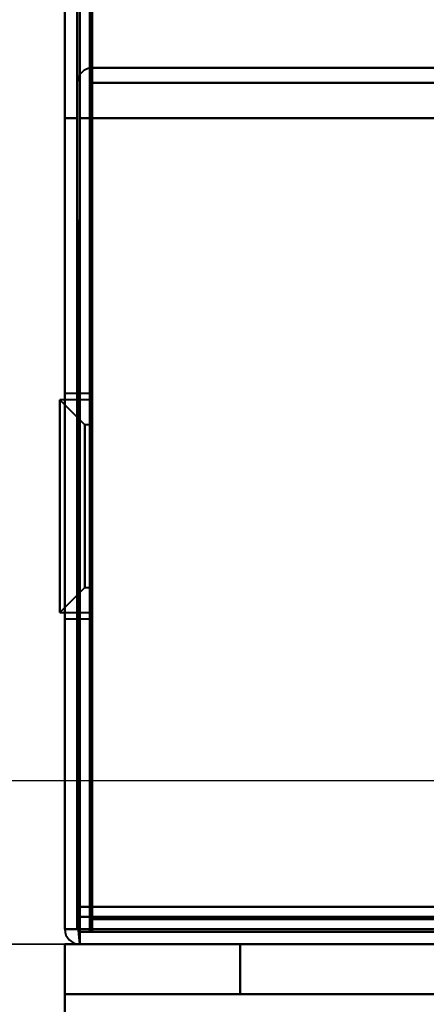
# Model space of a CAD drawing. Header units: millimetres. Extents: x -1392 to 1388, y -239 to 1267.
# Tile 12 of 91: x -440 to -424, y 126 to 165. Entities that reach past the tile are written whole.
import ezdxf

# ---------------------------------------------------------------- set-up
doc = ezdxf.new("R2010")
doc.units = ezdxf.units.MM
for name, color, linetype, lineweight in [('A-ANNO-DIMS', 211, 'Continuous', 30), ('A-ANNO-DIMS-20', 211, 'Continuous', 30), ('G-IMPT', 8, 'Continuous', 40)]:
    doc.layers.add(name, color=color, linetype=linetype, lineweight=lineweight)
doc.styles.add('Arial_1', font='arial.ttf', dxfattribs={"height": 60})
doc.dimstyles.new('Linéaire', dxfattribs={"dimscale": 304.8, "dimtxt": 61.215564, "dimasz": 0.131234, "dimexe": 0.131234, "dimexo": 0.131234, "dimgap": 0.131234, "dimtad": 1, "dimdec": 0, "dimzin": 0, "dimdsep": 46, "dimtxsty": 'Arial_1', "dimblk1": 'OBLIQUE', "dimblk2": 'OBLIQUE', "dimsah": 1, "dimcen": 0.09, "dimazin": 0, "dimtfac": 1, "dimtdec": 4, "dimtix": 1, "dimtmove": 0, "dimatfit": 3, "dimfxl": 1, "dimtvp": 1, "dimtfill": 1, "dimtolj": 1, "dimtzin": 0, "dimarcsym": 2})

# ---------------------------------------------------------------- blocks, each defined once
blk = doc.blocks.new('NEXA 2000 CALQUES_dwg-762145-Droite')
at = {"layer": 'G-IMPT'}
for p, q in [((-437.5, 1102.272), (-437.5, 129.472)), ((-438, 223.072), (-438, 128.972)), ((400.9, 163.372), (-436.9, 163.372)), ((-436.9, 162.772), (-436.9, 163.372)), ((-436.9, 163.372), (-436.9, 162.772)), ((-436.9, 162.772), (-436.9, 163.372)), ((-436.9, 163.372), (-436.9, 162.772)), ((-437, 150.372), (-438, 150.372)), ((-437, 150.372), (-438, 150.372)), ((-438, 150.372), (-438, 145.872)), ((-438, 150.372), (-438, 141.372)), ((-438, 150.372), (-438, 145.872)), ((-438, 150.372), (-438, 141.372)), ((-438, 145.872), (-438, 150.372)), ((-438, 145.872), (-438, 150.372)), ((-437, 150.372), (-437, 145.872)), ((-437, 150.372), (-437, 145.872)), ((-437, 145.872), (-437, 150.372)), ((-437, 141.372), (-437, 150.372)), ((-437, 145.872), (-437, 150.372)), ((-437, 141.372), (-437, 150.372)), ((-437.2, 149.122), (-438.2, 150.122)), ((-437.2, 149.122), (-438.2, 150.122)), ((-437, 150.122), (-438.2, 150.122)), ((-437, 150.122), (-438.2, 150.122)), ((-438.2, 150.122), (-438.2, 145.872)), ((-438.2, 150.122), (-438.2, 145.872)), ((-438.2, 145.872), (-438.2, 150.122)), ((-438.2, 145.872), (-438.2, 150.122)), ((-437, 150.122), (-437, 145.872)), ((-437, 150.122), (-437, 145.872)), ((-437, 145.872), (-437, 150.122)), ((-437, 145.872), (-437, 150.122)), ((-437, 149.122), (-437.2, 149.122)), ((-437, 149.122), (-437.2, 149.122)), ((-437.2, 149.122), (-437.2, 145.872)), ((-437.2, 149.122), (-437.2, 145.872)), ((-437.2, 145.872), (-437.2, 149.122)), ((-437.2, 145.872), (-437.2, 149.122)), ((-437, 149.122), (-437, 145.872)), ((-437, 149.122), (-437, 145.872)), ((-437, 145.872), (-437, 149.122)), ((-437, 145.872), (-437, 149.122)), ((-438.2, 145.872), (-438.2, 141.622)), ((-438.2, 145.872), (-438.2, 141.622)), ((-438.2, 141.622), (-438.2, 145.872)), ((-438.2, 141.622), (-438.2, 145.872)), ((-438, 145.872), (-438, 141.372)), ((-438, 145.872), (-438, 141.372)), ((-438, 141.372), (-438, 145.872)), ((-438, 141.372), (-438, 145.872)), ((-437.2, 145.872), (-437.2, 142.622)), ((-437.2, 145.872), (-437.2, 142.622)), ((-437.2, 142.622), (-437.2, 145.872)), ((-437.2, 142.622), (-437.2, 145.872)), ((-437, 145.872), (-437, 142.622)), ((-437, 145.872), (-437, 142.622)), ((-437, 142.622), (-437, 145.872)), ((-437, 142.622), (-437, 145.872)), ((-437, 145.872), (-437, 141.622)), ((-437, 145.872), (-437, 141.622)), ((-437, 145.872), (-437, 141.372)), ((-437, 141.622), (-437, 145.872)), ((-437, 145.872), (-437, 141.372)), ((-437, 141.622), (-437, 145.872)), ((-437, 141.372), (-437, 145.872)), ((-437, 141.372), (-437, 145.872)), ((-438.2, 141.622), (-437.2, 142.622)), ((-438.2, 141.622), (-437.2, 142.622)), ((-437.2, 142.622), (-437, 142.622)), ((-437.2, 142.622), (-437, 142.622)), ((-438.2, 141.622), (-437, 141.622)), ((-438.2, 141.622), (-437, 141.622)), ((-438, 141.372), (-437, 141.372)), ((-438, 141.372), (-437, 141.372)), ((-437.5, 129.472), (-436.9, 129.472)), ((-436.9, 129.472), (-437.5, 129.472)), ((-436.9, 129.472), (-437.5, 129.472)), ((-437.5, 129.472), (-436.9, 129.472)), ((-436.9, 128.872), (-436.9, 129.472)), ((-436.9, 129.472), (-436.9, 128.872)), ((-436.9, 128.872), (-436.9, 129.472)), ((-436.9, 129.472), (-436.9, 128.872)), ((-438, 128.972), (-437.4, 128.972)), ((-437.4, 128.972), (-438, 128.972)), ((-438, 128.972), (-437.4, 128.972)), ((-437.4, 128.972), (-438, 128.972)), ((-437.4, 128.972), (-437.4, 128.372)), ((-437.4, 128.372), (-437.4, 128.972)), ((-437.4, 128.972), (-437.4, 128.372)), ((-437.4, 128.372), (-437.4, 128.972)), ((-437.4, 128.972), (-437.4, 128.372)), ((-437.4, 128.372), (-437.4, 128.972)), ((-437.4, 128.972), (-437.4, 128.372)), ((-437.4, 128.372), (-437.4, 128.972)), ((-436.9, 128.872), (435.9, 128.872)), ((-438, 128.372), (-438, 126.372)), ((420, 128.372), (-438, 128.372)), ((-438, 128.372), (-438, 126.372)), ((420, 128.372), (-438, 128.372)), ((-438, 128.372), (-438, 123.678)), ((-438, 128.372), (-438, 123.678)), ((-438, 128.372), (-437.4, 128.372)), ((-438, 128.372), (-437.4, 128.372)), ((-437.4, 128.372), (-438, 128.372)), ((-437.4, 128.372), (-438, 128.372)), ((-438, 123.678), (-438, 128.372)), ((-438, 123.678), (-438, 128.372)), ((-438, 128.372), (-437.4, 128.372)), ((-438, 128.372), (-438, 123.678)), ((-438, 128.372), (-437.4, 128.372)), ((-438, 128.372), (-438, 123.678)), ((-437.4, 128.372), (-438, 128.372)), ((-438, 123.678), (-438, 128.372)), ((-437.4, 128.372), (-438, 128.372)), ((-438, 123.678), (-438, 128.372)), ((-437.4, 128.372), (436.4, 128.372)), ((-437.4, 128.372), (401.4, 128.372)), ((-437.4, 128.372), (-431, 128.372)), ((-437.4, 128.372), (-431, 128.372)), ((-437.4, 128.372), (-431, 128.372)), ((-431, 128.372), (-437.4, 128.372)), ((-431, 128.372), (-437.4, 128.372)), ((-431, 128.372), (-437.4, 128.372)), ((-431, 128.372), (-437.4, 128.372)), ((-437.4, 128.372), (-431, 128.372)), ((420, 126.372), (-438, 126.372)), ((420, 126.372), (-438, 126.372)), ((-438, 126.372), (-438, 124.025)), ((-438, 126.372), (-431, 126.372)), ((-438, 124.025), (-438, 126.372)), ((-438, 124.025), (-438, 126.372)), ((-438, 126.372), (-438, 124.025)), ((-438, 126.372), (-431, 126.372)), ((-431, 126.372), (-438, 126.372)), ((-431, 126.372), (-438, 126.372)), ((-431, 126.372), (-438, 126.372)), ((-438, 124.025), (-438, 126.372)), ((-438, 126.372), (-438, 124.025)), ((-438, 126.372), (-431, 126.372)), ((-431, 126.372), (-438, 126.372)), ((-438, 126.372), (-438, 124.025)), ((-438, 126.372), (-431, 126.372)), ((-438, 124.025), (-438, 126.372))]:
    blk.add_line(p, q, dxfattribs=at)
at = {"layer": 'G-IMPT', "flags": 128}
for points in [[(-438, 128.972), (-438, 372.422), (-438, 615.872), (-438, 859.322), (-438, 1102.772)], [(-438, 1102.772), (-438, 859.322), (-438, 615.872), (-438, 372.422), (-438, 128.972)], [(-438, 1102.772), (-438, 859.322), (-438, 615.872), (-438, 372.422), (-438, 128.972)], [(-438, 128.972), (-438, 372.422), (-438, 615.872), (-438, 859.322), (-438, 1102.772)], [(-437.5, 1102.272), (-437.5, 859.072), (-437.5, 615.872), (-437.5, 372.672), (-437.5, 129.472)], [(-437.5, 129.472), (-437.5, 372.672), (-437.5, 615.872), (-437.5, 859.072), (-437.5, 1102.272)], [(-437.5, 1102.272), (-437.5, 859.072), (-437.5, 615.872), (-437.5, 372.672), (-437.5, 129.472)], [(-437.5, 129.472), (-437.5, 372.672), (-437.5, 615.872), (-437.5, 859.072), (-437.5, 1102.272)], [(-437.5, 1102.272), (-437.5, 859.072), (-437.5, 615.872), (-437.5, 372.672), (-437.5, 129.472)], [(-437.5, 1102.272), (-437.5, 859.072), (-437.5, 615.872), (-437.5, 372.672), (-437.5, 129.472)], [(-437.5, 129.472), (-437.5, 372.672), (-437.5, 615.872), (-437.5, 859.072), (-437.5, 1102.272)], [(-437.5, 129.472), (-437.5, 372.672), (-437.5, 615.872), (-437.5, 859.072), (-437.5, 1102.272)], [(-437, 129.472), (-437, 372.672), (-437, 615.872), (-437, 859.072), (-437, 1102.272)], [(-437, 1102.272), (-437, 859.072), (-437, 615.872), (-437, 372.672), (-437, 129.472)], [(-436.9, 1102.272), (-436.9, 867.047), (-436.9, 631.822), (-436.9, 396.597), (-436.9, 161.372)], [(-436.9, 1102.272), (-436.9, 859.072), (-436.9, 615.872), (-436.9, 372.672), (-436.9, 129.472)], [(-436.9, 1102.272), (-436.9, 867.047), (-436.9, 631.822), (-436.9, 396.597), (-436.9, 161.372)], [(-436.9, 161.372), (-436.9, 396.597), (-436.9, 631.822), (-436.9, 867.047), (-436.9, 1102.272)], [(-436.9, 129.472), (-436.9, 372.672), (-436.9, 615.872), (-436.9, 859.072), (-436.9, 1102.272)], [(-436.9, 161.372), (-436.9, 396.597), (-436.9, 631.822), (-436.9, 867.047), (-436.9, 1102.272)], [(-438, 128.972), (-438, 152.497), (-438, 176.022), (-438, 199.547), (-438, 223.072)], [(-438, 223.072), (-438, 199.547), (-438, 176.022), (-438, 152.497), (-438, 128.972)], [(-438, 223.072), (-438, 199.547), (-438, 176.022), (-438, 152.497), (-438, 128.972)], [(-438, 128.972), (-438, 152.497), (-438, 176.022), (-438, 199.547), (-438, 223.072)], [(-437.5, 223.072), (-437.5, 199.672), (-437.5, 176.272), (-437.5, 152.872), (-437.5, 129.472)], [(-437.5, 223.072), (-437.5, 199.547), (-437.5, 176.022), (-437.5, 152.497), (-437.5, 128.972)], [(-437.5, 129.472), (-437.5, 152.872), (-437.5, 176.272), (-437.5, 199.672), (-437.5, 223.072)], [(-437.5, 129.472), (-437.5, 152.872), (-437.5, 176.272), (-437.5, 199.672), (-437.5, 223.072)], [(-437.5, 223.072), (-437.5, 199.672), (-437.5, 176.272), (-437.5, 152.872), (-437.5, 129.472)], [(-437.5, 128.972), (-437.5, 152.497), (-437.5, 176.022), (-437.5, 199.547), (-437.5, 223.072)], [(-437.4, 128.972), (-437.4, 152.497), (-437.4, 176.022), (-437.4, 199.547), (-437.4, 223.072)], [(-437.4, 128.972), (-437.4, 152.497), (-437.4, 176.022), (-437.4, 199.547), (-437.4, 223.072)], [(-437.4, 223.072), (-437.4, 199.547), (-437.4, 176.022), (-437.4, 152.497), (-437.4, 128.972)], [(-437.4, 223.072), (-437.4, 199.547), (-437.4, 176.022), (-437.4, 152.497), (-437.4, 128.972)], [(-437.4, 223.072), (-437.4, 199.547), (-437.4, 176.022), (-437.4, 152.497), (-437.4, 128.972)], [(-437.4, 128.972), (-437.4, 152.497), (-437.4, 176.022), (-437.4, 199.547), (-437.4, 223.072)], [(-437, 129.472), (-437, 152.872), (-437, 176.272), (-437, 199.672), (-437, 223.072)], [(-437, 223.072), (-437, 199.672), (-437, 176.272), (-437, 152.872), (-437, 129.472)], [(-437, 129.472), (-437, 152.872), (-437, 176.272), (-437, 199.672), (-437, 223.072)], [(-437, 223.072), (-437, 199.672), (-437, 176.272), (-437, 152.872), (-437, 129.472)], [(-436.9, 163.372), (-436.912, 163.247), (-436.925, 163.122), (-436.937, 162.997), (-436.95, 162.872)], [(-436.95, 162.872), (-436.937, 162.997), (-436.925, 163.122), (-436.912, 163.247), (-436.9, 163.372)], [(-436.9, 163.372), (-227.45, 163.372), (-18, 163.372), (191.45, 163.372), (400.9, 163.372)], [(-436.9, 162.872), (-436.9, 162.997), (-436.9, 163.122), (-436.9, 163.247), (-436.9, 163.372)], [(-436.9, 163.372), (-227.45, 163.372), (-18, 163.372), (191.45, 163.372), (400.9, 163.372)], [(400.9, 163.372), (191.45, 163.372), (-18, 163.372), (-227.45, 163.372), (-436.9, 163.372)], [(400.9, 163.372), (191.45, 163.372), (-18, 163.372), (-227.45, 163.372), (-436.9, 163.372)], [(-436.9, 163.372), (-436.9, 163.247), (-436.9, 163.122), (-436.9, 162.997), (-436.9, 162.872)], [(-436.95, 162.872), (-436.962, 154.622), (-436.975, 146.372), (-436.987, 138.122), (-437, 129.872)], [(-437, 129.872), (-436.987, 138.122), (-436.975, 146.372), (-436.962, 154.622), (-436.95, 162.872)], [(-436.95, 162.872), (-436.962, 154.372), (-436.975, 145.872), (-436.987, 137.372), (-437, 128.872)], [(-437, 128.872), (-436.987, 137.372), (-436.975, 145.872), (-436.962, 154.372), (-436.95, 162.872)], [(-437, 129.872), (-437, 138.122), (-437, 146.372), (-437, 154.622), (-437, 162.872)], [(-437, 162.872), (-437, 154.372), (-437, 145.872), (-437, 137.372), (-437, 128.872)], [(-437, 128.872), (-437, 137.372), (-437, 145.872), (-437, 154.372), (-437, 162.872)], [(-437, 162.872), (-437, 154.622), (-437, 146.372), (-437, 138.122), (-437, 129.872)], [(-436.9, 129.872), (-436.912, 138.122), (-436.925, 146.372), (-436.937, 154.622), (-436.95, 162.872)], [(-436.95, 162.872), (-436.937, 154.622), (-436.925, 146.372), (-436.912, 138.122), (-436.9, 129.872)], [(-436.9, 129.872), (-436.9, 138.122), (-436.9, 146.372), (-436.9, 154.622), (-436.9, 162.872)], [(-436.9, 162.872), (-436.9, 154.622), (-436.9, 146.372), (-436.9, 138.122), (-436.9, 129.872)], [(-437.5, 161.372), (-437.5, 161.722), (-437.5, 162.072), (-437.5, 162.422), (-437.5, 162.772)], [(-437.5, 162.772), (-437.5, 162.422), (-437.5, 162.072), (-437.5, 161.722), (-437.5, 161.372)], [(-437.5, 161.372), (-437.5, 161.722), (-437.5, 162.072), (-437.5, 162.422), (-437.5, 162.772)], [(-437.5, 162.772), (-437.5, 162.422), (-437.5, 162.072), (-437.5, 161.722), (-437.5, 161.372)], [(-436.9, 161.372), (-436.9, 161.722), (-436.9, 162.072), (-436.9, 162.422), (-436.9, 162.772)], [(-436.9, 162.772), (-227.45, 162.772), (-18, 162.772), (191.45, 162.772), (400.9, 162.772)], [(400.9, 162.772), (191.45, 162.772), (-18, 162.772), (-227.45, 162.772), (-436.9, 162.772)], [(-436.9, 162.772), (-436.9, 162.422), (-436.9, 162.072), (-436.9, 161.722), (-436.9, 161.372)], [(-436.9, 162.772), (-227.45, 162.772), (-18, 162.772), (191.45, 162.772), (400.9, 162.772)], [(-436.9, 161.372), (-436.9, 161.722), (-436.9, 162.072), (-436.9, 162.422), (-436.9, 162.772)], [(400.9, 162.772), (191.45, 162.772), (-18, 162.772), (-227.45, 162.772), (-436.9, 162.772)], [(-436.9, 162.772), (-436.9, 162.422), (-436.9, 162.072), (-436.9, 161.722), (-436.9, 161.372)], [(-438, 128.972), (-438, 137.072), (-438, 145.172), (-438, 153.272), (-438, 161.372)], [(-438, 161.372), (-437.875, 161.372), (-437.75, 161.372), (-437.625, 161.372), (-437.5, 161.372)], [(-438, 161.372), (-438, 153.272), (-438, 145.172), (-438, 137.072), (-438, 128.972)], [(-438, 128.972), (-438, 137.072), (-438, 145.172), (-438, 153.272), (-438, 161.372)], [(-437.5, 161.372), (-437.625, 161.372), (-437.75, 161.372), (-437.875, 161.372), (-438, 161.372)], [(-438, 161.372), (-437.875, 161.372), (-437.75, 161.372), (-437.625, 161.372), (-437.5, 161.372)], [(-437.5, 161.372), (-437.625, 161.372), (-437.75, 161.372), (-437.875, 161.372), (-438, 161.372)], [(-438, 161.372), (-438, 153.272), (-438, 145.172), (-438, 137.072), (-438, 128.972)], [(-437.5, 129.872), (-437.5, 137.747), (-437.5, 145.622), (-437.5, 153.497), (-437.5, 161.372)], [(-437.5, 161.372), (-437.487, 153.26), (-437.475, 145.147), (-437.462, 137.035), (-437.45, 128.922)], [(-437.5, 129.872), (-437.5, 137.747), (-437.5, 145.622), (-437.5, 153.497), (-437.5, 161.372)], [(-437.5, 161.372), (-437.5, 153.272), (-437.5, 145.172), (-437.5, 137.072), (-437.5, 128.972)], [(-437.5, 128.972), (-437.5, 137.072), (-437.5, 145.172), (-437.5, 153.272), (-437.5, 161.372)], [(-437.5, 161.372), (-437.5, 153.497), (-437.5, 145.622), (-437.5, 137.747), (-437.5, 129.872)], [(-437.5, 161.372), (-437.5, 153.497), (-437.5, 145.622), (-437.5, 137.747), (-437.5, 129.872)], [(-437.45, 128.922), (-437.462, 137.035), (-437.475, 145.147), (-437.487, 153.26), (-437.5, 161.372)], [(-436.9, 161.372), (-437.025, 161.372), (-437.15, 161.372), (-437.275, 161.372), (-437.4, 161.372)], [(-437.4, 161.372), (-437.4, 153.272), (-437.4, 145.172), (-437.4, 137.072), (-437.4, 128.972)], [(-437.4, 161.372), (-437.275, 161.372), (-437.15, 161.372), (-437.025, 161.372), (-436.9, 161.372)], [(-436.9, 161.372), (-437.025, 161.372), (-437.15, 161.372), (-437.275, 161.372), (-437.4, 161.372)], [(-437.4, 128.922), (-437.4, 137.035), (-437.4, 145.147), (-437.4, 153.26), (-437.4, 161.372)], [(-437.4, 161.372), (-437.4, 153.272), (-437.4, 145.172), (-437.4, 137.072), (-437.4, 128.972)], [(-437.4, 128.972), (-437.4, 137.072), (-437.4, 145.172), (-437.4, 153.272), (-437.4, 161.372)], [(-437.4, 161.372), (-437.275, 161.372), (-437.15, 161.372), (-437.025, 161.372), (-436.9, 161.372)], [(-437.4, 128.972), (-437.4, 137.072), (-437.4, 145.172), (-437.4, 153.272), (-437.4, 161.372)], [(-437.4, 161.372), (-437.4, 153.26), (-437.4, 145.147), (-437.4, 137.035), (-437.4, 128.922)], [(-437.4, 128.972), (-437.4, 137.072), (-437.4, 145.172), (-437.4, 153.272), (-437.4, 161.372)], [(-437.4, 161.372), (-437.275, 161.372), (-437.15, 161.372), (-437.025, 161.372), (-436.9, 161.372)], [(-436.9, 161.372), (-437.025, 161.372), (-437.15, 161.372), (-437.275, 161.372), (-437.4, 161.372)], [(-437.4, 161.372), (-437.4, 153.272), (-437.4, 145.172), (-437.4, 137.072), (-437.4, 128.972)], [(-436.9, 161.372), (-437.025, 161.372), (-437.15, 161.372), (-437.275, 161.372), (-437.4, 161.372)], [(-437.4, 161.372), (-437.275, 161.372), (-437.15, 161.372), (-437.025, 161.372), (-436.9, 161.372)], [(400.9, 161.372), (191.45, 161.372), (-18, 161.372), (-227.45, 161.372), (-436.9, 161.372)], [(-436.9, 161.372), (-436.9, 153.497), (-436.9, 145.622), (-436.9, 137.747), (-436.9, 129.872)], [(-436.9, 129.872), (-436.9, 137.747), (-436.9, 145.622), (-436.9, 153.497), (-436.9, 161.372)], [(-436.9, 161.372), (-227.45, 161.372), (-18, 161.372), (191.45, 161.372), (400.9, 161.372)], [(401.4, 161.372), (191.825, 161.372), (-17.75, 161.372), (-227.325, 161.372), (-436.9, 161.372)], [(-436.9, 161.372), (-227.325, 161.372), (-17.75, 161.372), (191.825, 161.372), (401.4, 161.372)], [(-436.9, 161.372), (-436.9, 153.397), (-436.9, 145.422), (-436.9, 137.447), (-436.9, 129.472)], [(-436.9, 129.872), (-436.9, 137.747), (-436.9, 145.622), (-436.9, 153.497), (-436.9, 161.372)], [(-436.9, 161.372), (-227.45, 161.372), (-18, 161.372), (191.45, 161.372), (400.9, 161.372)], [(-436.9, 161.372), (-436.9, 153.497), (-436.9, 145.622), (-436.9, 137.747), (-436.9, 129.872)], [(-436.9, 129.472), (-436.9, 137.447), (-436.9, 145.422), (-436.9, 153.397), (-436.9, 161.372)], [(-436.9, 161.372), (-436.9, 153.397), (-436.9, 145.422), (-436.9, 137.447), (-436.9, 129.472)], [(400.9, 161.372), (191.45, 161.372), (-18, 161.372), (-227.45, 161.372), (-436.9, 161.372)], [(-436.9, 161.372), (-227.325, 161.372), (-17.75, 161.372), (191.825, 161.372), (401.4, 161.372)], [(401.4, 161.372), (191.825, 161.372), (-17.75, 161.372), (-227.325, 161.372), (-436.9, 161.372)], [(-436.9, 129.472), (-436.9, 137.447), (-436.9, 145.422), (-436.9, 153.397), (-436.9, 161.372)], [(-437, 129.872), (-437.125, 129.872), (-437.25, 129.872), (-437.375, 129.872), (-437.5, 129.872)], [(-437.5, 129.872), (-437.375, 129.872), (-437.25, 129.872), (-437.125, 129.872), (-437, 129.872)], [(-437, 129.872), (-437.125, 129.872), (-437.25, 129.872), (-437.375, 129.872), (-437.5, 129.872)], [(-437.5, 129.872), (-437.375, 129.872), (-437.25, 129.872), (-437.125, 129.872), (-437, 129.872)], [(400.9, 129.872), (191.45, 129.872), (-18, 129.872), (-227.45, 129.872), (-436.9, 129.872)], [(-436.9, 129.872), (-227.45, 129.872), (-18, 129.872), (191.45, 129.872), (400.9, 129.872)], [(400.9, 129.872), (191.45, 129.872), (-18, 129.872), (-227.45, 129.872), (-436.9, 129.872)], [(400.9, 129.872), (191.45, 129.872), (-18, 129.872), (-227.45, 129.872), (-436.9, 129.872)], [(-436.9, 129.872), (-227.45, 129.872), (-18, 129.872), (191.45, 129.872), (400.9, 129.872)], [(-436.9, 129.872), (-227.45, 129.872), (-18, 129.872), (191.45, 129.872), (400.9, 129.872)], [(400.9, 129.872), (191.45, 129.872), (-18, 129.872), (-227.45, 129.872), (-436.9, 129.872)], [(-436.9, 129.872), (-227.45, 129.872), (-18, 129.872), (191.45, 129.872), (400.9, 129.872)], [(-437.5, 129.472), (-437.375, 129.472), (-437.25, 129.472), (-437.125, 129.472), (-437, 129.472)], [(-437.5, 128.972), (-437.5, 129.097), (-437.5, 129.222), (-437.5, 129.347), (-437.5, 129.472)], [(-437.5, 129.472), (-437.5, 129.347), (-437.5, 129.222), (-437.5, 129.097), (-437.5, 128.972)], [(-437, 129.472), (-437.125, 129.472), (-437.25, 129.472), (-437.375, 129.472), (-437.5, 129.472)], [(-437.5, 129.472), (-437.375, 129.472), (-437.25, 129.472), (-437.125, 129.472), (-437, 129.472)], [(-437, 129.472), (-437.125, 129.472), (-437.25, 129.472), (-437.375, 129.472), (-437.5, 129.472)], [(-437.5, 128.972), (-437.5, 129.097), (-437.5, 129.222), (-437.5, 129.347), (-437.5, 129.472)], [(-437.5, 129.472), (-437.5, 129.347), (-437.5, 129.222), (-437.5, 129.097), (-437.5, 128.972)], [(-436.95, 129.472), (-436.962, 129.472), (-436.975, 129.472), (-436.987, 129.472), (-437, 129.472)], [(-437, 129.472), (-436.987, 129.472), (-436.975, 129.472), (-436.962, 129.472), (-436.95, 129.472)], [(-436.9, 129.472), (-436.912, 129.472), (-436.925, 129.472), (-436.937, 129.472), (-436.95, 129.472)], [(-436.95, 129.472), (-436.937, 129.472), (-436.925, 129.472), (-436.912, 129.472), (-436.9, 129.472)], [(401.4, 129.472), (191.825, 129.472), (-17.75, 129.472), (-227.325, 129.472), (-436.9, 129.472)], [(-436.9, 129.472), (-227.325, 129.472), (-17.75, 129.472), (191.825, 129.472), (401.4, 129.472)], [(401.4, 129.472), (191.825, 129.472), (-17.75, 129.472), (-227.325, 129.472), (-436.9, 129.472)], [(-436.9, 129.422), (-436.9, 129.435), (-436.9, 129.447), (-436.9, 129.46), (-436.9, 129.472)], [(-436.9, 129.472), (-218.7, 129.472), (-0.5, 129.472), (217.7, 129.472), (435.9, 129.472)], [(-436.9, 129.472), (-227.325, 129.472), (-17.75, 129.472), (191.825, 129.472), (401.4, 129.472)], [(435.9, 129.472), (217.7, 129.472), (-0.5, 129.472), (-218.7, 129.472), (-436.9, 129.472)], [(-436.9, 129.472), (-436.9, 129.46), (-436.9, 129.447), (-436.9, 129.435), (-436.9, 129.422)], [(-436.9, 129.372), (-436.9, 129.385), (-436.9, 129.397), (-436.9, 129.41), (-436.9, 129.422)], [(-436.9, 129.422), (-436.9, 129.41), (-436.9, 129.397), (-436.9, 129.385), (-436.9, 129.372)], [(-436.9, 129.372), (-218.7, 129.372), (-0.5, 129.372), (217.7, 129.372), (435.9, 129.372)], [(435.9, 129.372), (217.7, 129.372), (-0.5, 129.372), (-218.7, 129.372), (-436.9, 129.372)], [(-436.9, 129.372), (-218.7, 129.372), (-0.5, 129.372), (217.7, 129.372), (435.9, 129.372)], [(-436.9, 128.872), (-436.9, 128.997), (-436.9, 129.122), (-436.9, 129.247), (-436.9, 129.372)], [(435.9, 129.372), (217.7, 129.372), (-0.5, 129.372), (-218.7, 129.372), (-436.9, 129.372)], [(-436.9, 129.372), (-218.7, 129.372), (-0.5, 129.372), (217.7, 129.372), (435.9, 129.372)], [(435.9, 129.372), (217.7, 129.372), (-0.5, 129.372), (-218.7, 129.372), (-436.9, 129.372)], [(-436.9, 129.372), (-436.9, 129.247), (-436.9, 129.122), (-436.9, 128.997), (-436.9, 128.872)], [(-436.9, 128.872), (-436.9, 128.997), (-436.9, 129.122), (-436.9, 129.247), (-436.9, 129.372)], [(-436.9, 129.372), (-436.9, 129.247), (-436.9, 129.122), (-436.9, 128.997), (-436.9, 128.872)], [(-437.5, 128.972), (-437.625, 128.972), (-437.75, 128.972), (-437.875, 128.972), (-438, 128.972)], [(-438, 128.972), (-437.875, 128.972), (-437.75, 128.972), (-437.625, 128.972), (-437.5, 128.972)], [(-438, 128.972), (-437.875, 128.972), (-437.75, 128.972), (-437.625, 128.972), (-437.5, 128.972)], [(-437.5, 128.972), (-437.625, 128.972), (-437.75, 128.972), (-437.875, 128.972), (-438, 128.972)], [(-437.5, 128.972), (-437.487, 128.972), (-437.475, 128.972), (-437.462, 128.972), (-437.45, 128.972)], [(-437.45, 128.972), (-437.462, 128.972), (-437.475, 128.972), (-437.487, 128.972), (-437.5, 128.972)], [(-437.45, 128.972), (-437.437, 128.972), (-437.425, 128.972), (-437.412, 128.972), (-437.4, 128.972)], [(-437.4, 128.972), (-437.412, 128.972), (-437.425, 128.972), (-437.437, 128.972), (-437.45, 128.972)], [(-437.45, 128.922), (-437.437, 128.785), (-437.425, 128.647), (-437.412, 128.51), (-437.4, 128.372)], [(-437.4, 128.372), (-437.412, 128.51), (-437.425, 128.647), (-437.437, 128.785), (-437.45, 128.922)], [(-437.4, 128.972), (-227.7, 128.972), (-18, 128.972), (191.7, 128.972), (401.4, 128.972)], [(-437.4, 128.972), (-227.7, 128.972), (-18, 128.972), (191.7, 128.972), (401.4, 128.972)], [(401.4, 128.972), (191.7, 128.972), (-18, 128.972), (-227.7, 128.972), (-437.4, 128.972)], [(436.4, 128.972), (217.95, 128.972), (-0.5, 128.972), (-218.95, 128.972), (-437.4, 128.972)], [(-437.4, 128.972), (-437.4, 128.96), (-437.4, 128.947), (-437.4, 128.935), (-437.4, 128.922)], [(436.4, 128.972), (217.95, 128.972), (-0.5, 128.972), (-218.95, 128.972), (-437.4, 128.972)], [(-437.4, 128.972), (-218.95, 128.972), (-0.5, 128.972), (217.95, 128.972), (436.4, 128.972)], [(401.4, 128.972), (191.7, 128.972), (-18, 128.972), (-227.7, 128.972), (-437.4, 128.972)], [(401.4, 128.972), (191.7, 128.972), (-18, 128.972), (-227.7, 128.972), (-437.4, 128.972)], [(-437.4, 128.972), (-227.7, 128.972), (-18, 128.972), (191.7, 128.972), (401.4, 128.972)], [(-437.4, 128.922), (-437.4, 128.935), (-437.4, 128.947), (-437.4, 128.96), (-437.4, 128.972)], [(-437.4, 128.972), (-218.95, 128.972), (-0.5, 128.972), (217.95, 128.972), (436.4, 128.972)], [(-437.4, 128.972), (-218.95, 128.972), (-0.5, 128.972), (217.95, 128.972), (436.4, 128.972)], [(436.4, 128.972), (217.95, 128.972), (-0.5, 128.972), (-218.95, 128.972), (-437.4, 128.972)], [(-437.4, 128.372), (-437.4, 128.51), (-437.4, 128.647), (-437.4, 128.785), (-437.4, 128.922)], [(-437.4, 128.922), (-437.4, 128.91), (-437.4, 128.897), (-437.4, 128.885), (-437.4, 128.872)], [(-437.4, 128.922), (-437.4, 128.785), (-437.4, 128.647), (-437.4, 128.51), (-437.4, 128.372)], [(-437.4, 128.872), (-437.4, 128.885), (-437.4, 128.897), (-437.4, 128.91), (-437.4, 128.922)], [(-436.9, 128.872), (-437.025, 128.872), (-437.15, 128.872), (-437.275, 128.872), (-437.4, 128.872)], [(-437.4, 128.872), (-437.4, 128.747), (-437.4, 128.622), (-437.4, 128.497), (-437.4, 128.372)], [(401.4, 128.872), (191.7, 128.872), (-18, 128.872), (-227.7, 128.872), (-437.4, 128.872)], [(-437.4, 128.872), (-227.7, 128.872), (-18, 128.872), (191.7, 128.872), (401.4, 128.872)], [(-436.9, 128.872), (-437.025, 128.872), (-437.15, 128.872), (-437.275, 128.872), (-437.4, 128.872)], [(-437.4, 128.872), (-218.95, 128.872), (-0.5, 128.872), (217.95, 128.872), (436.4, 128.872)], [(-437.4, 128.372), (-437.4, 128.497), (-437.4, 128.622), (-437.4, 128.747), (-437.4, 128.872)], [(-437.4, 128.872), (-437.275, 128.872), (-437.15, 128.872), (-437.025, 128.872), (-436.9, 128.872)], [(-437.4, 128.872), (-437.4, 128.747), (-437.4, 128.622), (-437.4, 128.497), (-437.4, 128.372)], [(436.4, 128.872), (217.95, 128.872), (-0.5, 128.872), (-218.95, 128.872), (-437.4, 128.872)], [(-437.4, 128.872), (-437.275, 128.872), (-437.15, 128.872), (-437.025, 128.872), (-436.9, 128.872)], [(-437.4, 128.372), (-437.4, 128.497), (-437.4, 128.622), (-437.4, 128.747), (-437.4, 128.872)], [(-437, 128.872), (-227.5, 128.872), (-18, 128.872), (191.5, 128.872), (401, 128.872)], [(401, 128.872), (191.5, 128.872), (-18, 128.872), (-227.5, 128.872), (-437, 128.872)], [(-437, 128.872), (-227.5, 128.872), (-18, 128.872), (191.5, 128.872), (401, 128.872)], [(401, 128.872), (191.5, 128.872), (-18, 128.872), (-227.5, 128.872), (-437, 128.872)], [(-436.9, 128.872), (-218.7, 128.872), (-0.5, 128.872), (217.7, 128.872), (435.9, 128.872)], [(-436.9, 128.872), (-218.7, 128.872), (-0.5, 128.872), (217.7, 128.872), (435.9, 128.872)], [(435.9, 128.872), (217.7, 128.872), (-0.5, 128.872), (-218.7, 128.872), (-436.9, 128.872)], [(435.9, 128.872), (217.7, 128.872), (-0.5, 128.872), (-218.7, 128.872), (-436.9, 128.872)], [(435.9, 128.872), (217.7, 128.872), (-0.5, 128.872), (-218.7, 128.872), (-436.9, 128.872)], [(-436.9, 128.872), (-218.7, 128.872), (-0.5, 128.872), (217.7, 128.872), (435.9, 128.872)], [(435.9, 128.872), (217.7, 128.872), (-0.5, 128.872), (-218.7, 128.872), (-436.9, 128.872)], [(-436.9, 128.872), (-218.7, 128.872), (-0.5, 128.872), (217.7, 128.872), (435.9, 128.872)], [(435.9, 128.872), (217.7, 128.872), (-0.5, 128.872), (-218.7, 128.872), (-436.9, 128.872)], [(-436.9, 128.872), (-218.7, 128.872), (-0.5, 128.872), (217.7, 128.872), (435.9, 128.872)], [(435.9, 128.872), (217.7, 128.872), (-0.5, 128.872), (-218.7, 128.872), (-436.9, 128.872)], [(-436.9, 128.872), (-218.7, 128.872), (-0.5, 128.872), (217.7, 128.872), (435.9, 128.872)], [(-438, 128.372), (-438, 127.872), (-438, 127.372), (-438, 126.872), (-438, 126.372)], [(-438, 126.372), (-438, 126.872), (-438, 127.372), (-438, 127.872), (-438, 128.372)], [(-438, 126.372), (-438, 126.872), (-438, 127.372), (-438, 127.872), (-438, 128.372)], [(-438, 128.372), (-438, 127.872), (-438, 127.372), (-438, 126.872), (-438, 126.372)], [(-437.4, 128.372), (-437.55, 128.372), (-437.7, 128.372), (-437.85, 128.372), (-438, 128.372)], [(-438, 128.372), (-437.85, 128.372), (-437.7, 128.372), (-437.55, 128.372), (-437.4, 128.372)], [(-437.4, 128.372), (-437.55, 128.372), (-437.7, 128.372), (-437.85, 128.372), (-438, 128.372)], [(-438, 128.372), (-437.85, 128.372), (-437.7, 128.372), (-437.55, 128.372), (-437.4, 128.372)], [(-438, 128.372), (-438, 127.872), (-438, 127.372), (-438, 126.872), (-438, 126.372)], [(-438, 126.372), (-438, 126.872), (-438, 127.372), (-438, 127.872), (-438, 128.372)], [(-438, 126.372), (-438, 126.872), (-438, 127.372), (-438, 127.872), (-438, 128.372)], [(-438, 128.372), (-438, 127.872), (-438, 127.372), (-438, 126.872), (-438, 126.372)], [(-437.4, 128.372), (-437.55, 128.372), (-437.7, 128.372), (-437.85, 128.372), (-438, 128.372)], [(-438, 128.372), (-437.85, 128.372), (-437.7, 128.372), (-437.55, 128.372), (-437.4, 128.372)], [(-438, 128.372), (-437.85, 128.372), (-437.7, 128.372), (-437.55, 128.372), (-437.4, 128.372)], [(-437.4, 128.372), (-437.55, 128.372), (-437.7, 128.372), (-437.85, 128.372), (-438, 128.372)], [(401.4, 128.372), (191.7, 128.372), (-18, 128.372), (-227.7, 128.372), (-437.4, 128.372)], [(-437.4, 128.372), (-227.7, 128.372), (-18, 128.372), (191.7, 128.372), (401.4, 128.372)], [(401.4, 128.372), (191.7, 128.372), (-18, 128.372), (-227.7, 128.372), (-437.4, 128.372)], [(401.4, 128.372), (191.7, 128.372), (-18, 128.372), (-227.7, 128.372), (-437.4, 128.372)], [(-437.4, 128.372), (-227.7, 128.372), (-18, 128.372), (191.7, 128.372), (401.4, 128.372)], [(420, 128.372), (205.65, 128.372), (-8.7, 128.372), (-223.05, 128.372), (-437.4, 128.372)], [(-437.4, 128.372), (-227.7, 128.372), (-18, 128.372), (191.7, 128.372), (401.4, 128.372)], [(-437.4, 128.372), (-223.05, 128.372), (-8.7, 128.372), (205.65, 128.372), (420, 128.372)], [(-437.4, 128.372), (-223.05, 128.372), (-8.7, 128.372), (205.65, 128.372), (420, 128.372)], [(401.4, 128.372), (191.7, 128.372), (-18, 128.372), (-227.7, 128.372), (-437.4, 128.372)], [(-437.4, 128.372), (-223.05, 128.372), (-8.7, 128.372), (205.65, 128.372), (420, 128.372)], [(420, 128.372), (205.65, 128.372), (-8.7, 128.372), (-223.05, 128.372), (-437.4, 128.372)], [(420, 128.372), (205.65, 128.372), (-8.7, 128.372), (-223.05, 128.372), (-437.4, 128.372)], [(-437.4, 128.372), (-223.05, 128.372), (-8.7, 128.372), (205.65, 128.372), (420, 128.372)], [(436.4, 128.372), (217.95, 128.372), (-0.5, 128.372), (-218.95, 128.372), (-437.4, 128.372)], [(-437.4, 128.372), (-218.95, 128.372), (-0.5, 128.372), (217.95, 128.372), (436.4, 128.372)], [(-437.4, 128.372), (-227.7, 128.372), (-18, 128.372), (191.7, 128.372), (401.4, 128.372)], [(420, 128.372), (205.65, 128.372), (-8.7, 128.372), (-223.05, 128.372), (-437.4, 128.372)], [(-437.4, 128.372), (-218.95, 128.372), (-0.5, 128.372), (217.95, 128.372), (436.4, 128.372)], [(436.4, 128.372), (217.95, 128.372), (-0.5, 128.372), (-218.95, 128.372), (-437.4, 128.372)], [(-431, 128.372), (-431, 127.872), (-431, 127.372), (-431, 126.872), (-431, 126.372)], [(-431, 126.372), (-431, 126.872), (-431, 127.372), (-431, 127.872), (-431, 128.372)], [(-431, 126.372), (-431, 126.872), (-431, 127.372), (-431, 127.872), (-431, 128.372)], [(-431, 128.372), (-222.9, 128.372), (-14.8, 128.372), (193.3, 128.372), (401.4, 128.372)], [(401.4, 128.372), (193.3, 128.372), (-14.8, 128.372), (-222.9, 128.372), (-431, 128.372)], [(-431, 128.372), (-431, 127.872), (-431, 127.372), (-431, 126.872), (-431, 126.372)], [(401.4, 128.372), (193.3, 128.372), (-14.8, 128.372), (-222.9, 128.372), (-431, 128.372)], [(-431, 128.372), (-431, 127.872), (-431, 127.372), (-431, 126.872), (-431, 126.372)], [(-431, 126.372), (-431, 126.872), (-431, 127.372), (-431, 127.872), (-431, 128.372)], [(401.4, 128.372), (193.3, 128.372), (-14.8, 128.372), (-222.9, 128.372), (-431, 128.372)], [(-431, 128.372), (-222.9, 128.372), (-14.8, 128.372), (193.3, 128.372), (401.4, 128.372)], [(-431, 128.372), (-222.9, 128.372), (-14.8, 128.372), (193.3, 128.372), (401.4, 128.372)], [(401.4, 128.372), (193.3, 128.372), (-14.8, 128.372), (-222.9, 128.372), (-431, 128.372)], [(-431, 128.372), (-431, 127.872), (-431, 127.372), (-431, 126.872), (-431, 126.372)], [(-431, 126.372), (-431, 126.872), (-431, 127.372), (-431, 127.872), (-431, 128.372)], [(-431, 128.372), (-222.9, 128.372), (-14.8, 128.372), (193.3, 128.372), (401.4, 128.372)], [(-438, 126.372), (-223.5, 126.372), (-9, 126.372), (205.5, 126.372), (420, 126.372)], [(420, 126.372), (205.5, 126.372), (-9, 126.372), (-223.5, 126.372), (-438, 126.372)], [(420, 126.372), (205.5, 126.372), (-9, 126.372), (-223.5, 126.372), (-438, 126.372)], [(-438, 126.372), (-223.5, 126.372), (-9, 126.372), (205.5, 126.372), (420, 126.372)], [(420, 126.372), (205.5, 126.372), (-9, 126.372), (-223.5, 126.372), (-438, 126.372)], [(-438, 126.372), (-223.5, 126.372), (-9, 126.372), (205.5, 126.372), (420, 126.372)], [(-438, 126.372), (-223.5, 126.372), (-9, 126.372), (205.5, 126.372), (420, 126.372)], [(420, 126.372), (205.5, 126.372), (-9, 126.372), (-223.5, 126.372), (-438, 126.372)], [(-431, 126.372), (-220, 126.372), (-9, 126.372), (202, 126.372), (413, 126.372)], [(413, 126.372), (202, 126.372), (-9, 126.372), (-220, 126.372), (-431, 126.372)], [(413, 126.372), (202, 126.372), (-9, 126.372), (-220, 126.372), (-431, 126.372)], [(-431, 126.372), (-220, 126.372), (-9, 126.372), (202, 126.372), (413, 126.372)], [(-431, 126.372), (-220, 126.372), (-9, 126.372), (202, 126.372), (413, 126.372)], [(413, 126.372), (202, 126.372), (-9, 126.372), (-220, 126.372), (-431, 126.372)], [(413, 126.372), (202, 126.372), (-9, 126.372), (-220, 126.372), (-431, 126.372)], [(-431, 126.372), (-220, 126.372), (-9, 126.372), (202, 126.372), (413, 126.372)]]:
    blk.add_lwpolyline(points, dxfattribs=at)
at = {"layer": 'G-IMPT'}
for centre, start, end in [((-436.9, 162.772), 90, 180), ((-436.9, 162.772), 90, 180), ((-436.9, 162.772), 90, 180), ((-436.9, 162.772), 90, 180), ((-437.4, 128.972), 180, 270), ((-437.4, 128.972), 180, 270), ((-437.4, 128.972), 180, 270), ((-437.4, 128.972), 180, 270)]:
    blk.add_arc(centre, 0.6, start, end, dxfattribs=at)
blk = doc.blocks.new('DIMBLOCK1-Droite')
at = {"layer": 'A-ANNO-DIMS-20'}
for p, q in [((-476, 134.913), (-476, 174.913)), ((0, 134.913), (0, 174.913)), ((-476, 134.913), (0, 134.913)), ((-476, 134.913), (-476, 123.197)), ((0, 134.913), (0, 123.197))]:
    blk.add_line(p, q, dxfattribs=at)
at = {"layer": 'A-ANNO-DIMS-20', "lineweight": 50}
for p, q in [((-476, 134.913), (-456, 154.913)), ((0, 134.913), (20, 154.913)), ((-476, 134.913), (-496, 114.913)), ((0, 134.913), (-20, 114.913))]:
    blk.add_line(p, q, dxfattribs=at)
at = {"layer": 'A-ANNO-DIMS-20', "color": 0, "insert": (-307.221, 252.807), "char_height": 60, "width": 166.12962, "attachment_point": 1, "line_spacing_factor": 0.941778, "style": 'Arial_1', "bg_fill": 3, "box_fill_scale": 1.25, "bg_fill_color": 9, "bg_fill_true_color": 13158600, "bg_fill_transparency": 0}
blk.add_mtext('476', dxfattribs=at)
blk = doc.blocks.new('_Oblique')
at = {"color": 0, "linetype": 'ByBlock', "lineweight": -2}
blk.add_line((-0.5, -0.5), (0.5, 0.5), dxfattribs=at)

msp = doc.modelspace()

# ---------------------------------------------------------------- block references
at = {"layer": 'G-IMPT'}
msp.add_blockref('NEXA 2000 CALQUES_dwg-762145-Droite', (0, 0), dxfattribs=at)

# ---------------------------------------------------------------- next in the draw order: dimensions: what is measured, and where the dimension line sits
at = {"layer": 'A-ANNO-DIMS'}
dim = msp.add_linear_dim(base=(0, 134.913), p1=(-476, 163.197), p2=(0, 163.197), dimstyle='Linéaire', override={"dimpost": '<>', "dimfxl": 476}, dxfattribs=at)
dim.commit()
dim.dimension.update_dxf_attribs({"geometry": 'DIMBLOCK1-Droite', "text_midpoint": (-238, 205.547)})

# ---------------------------------------------------------------- next in the draw order: linework, layer by layer
at = {"color": 94, "lineweight": 30}
for p, q in [((591.6, 128.372), (-627.6, 128.372)), ((-627.6, 128.372), (591.6, 128.372))]:
    msp.add_line(p, q, dxfattribs=at)

doc.saveas('drawing.dxf')
